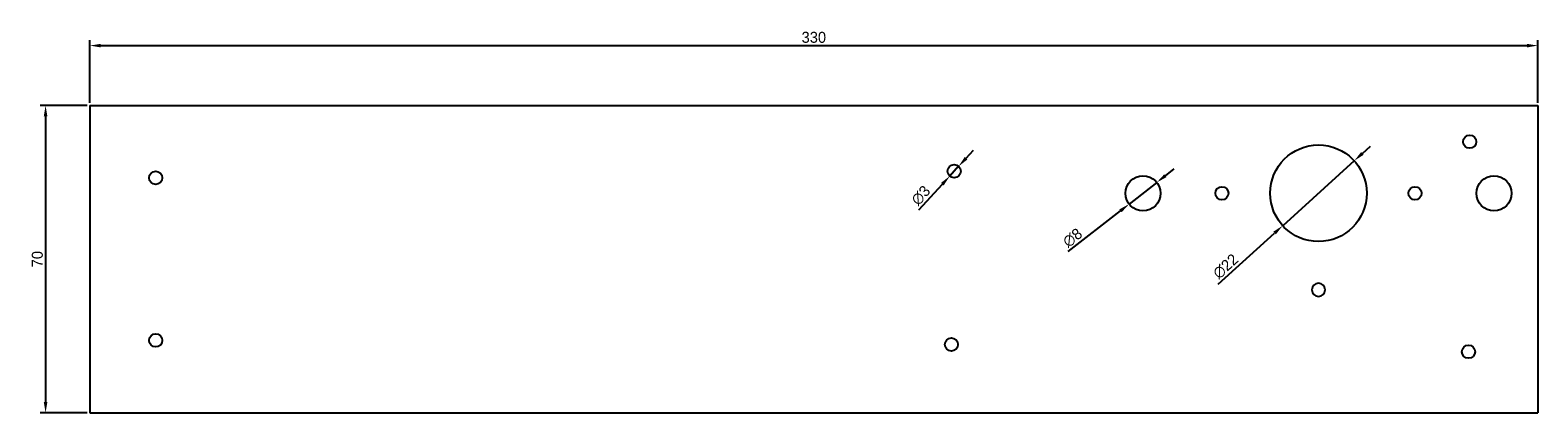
# Model space of a CAD drawing. Extents: x 86 to 430, y 190 to 277.
import ezdxf

# ---------------------------------------------------------------- set-up
doc = ezdxf.new("R2010")
doc.units = 0
doc.header["$MEASUREMENT"] = 0
doc.layers.get('0').update_dxf_attribs({"color": 254, "linetype": 'CONTINUOUS'})
doc.layers.get('DEFPOINTS').update_dxf_attribs({"linetype": 'CONTINUOUS'})
doc.layers.add('COTA', color=2, linetype='CONTINUOUS')
doc.dimstyles.new('ISO-25', dxfattribs={"dimtxt": 2.5, "dimasz": 2.5, "dimexe": 1.25, "dimexo": 0.625, "dimtad": 1, "dimdec": 4, "dimdsep": 46, "dimtxsty": 'Standard', "dimcen": 2.5, "dimadec": 0, "dimazin": 0, "dimtfac": 1, "dimtdec": 4, "dimtmove": 2, "dimatfit": 3, "dimfxl": 1, "dimtolj": 1, "dimarcsym": 0})

# ---------------------------------------------------------------- blocks, each defined once
blk = doc.blocks.new('*D11')
at = {"layer": 'COTA', "color": 0, "lineweight": -2, "transparency": 16777216}
for p, q in [((99.9, 260.54), (99.9, 274.79)), ((102.4, 273.54), (427.4, 273.54)), ((429.9, 260.54), (429.9, 274.79))]:
    blk.add_line(p, q, dxfattribs=at)
at = {"layer": 'COTA', "color": 0, "transparency": 16777216}
for points in [[(102.4, 273.95), (102.4, 273.12), (99.9, 273.54)], [(427.4, 273.95), (427.4, 273.12), (429.9, 273.54)]]:
    blk.add_solid(points, dxfattribs=at)
at = {"layer": 'DEFPOINTS', "color": 0, "transparency": 16777216}
for p in [(429.9, 273.54), (99.9, 259.91), (429.9, 259.91)]:
    blk.add_point(p, dxfattribs=at)
at = {"layer": 'COTA', "color": 0, "transparency": 16777216, "insert": (264.9, 275.41), "char_height": 2.5, "attachment_point": 5}
blk.add_mtext('\\A1;330', dxfattribs=at)
blk = doc.blocks.new('*D12')
at = {"layer": 'COTA', "color": 0, "lineweight": -2, "transparency": 16777216}
for p, q in [((99.28, 259.91), (88.56, 259.91)), ((89.81, 257.41), (89.81, 192.41)), ((99.28, 189.91), (88.56, 189.91))]:
    blk.add_line(p, q, dxfattribs=at)
at = {"layer": 'COTA', "color": 0, "transparency": 16777216}
for points in [[(89.39, 257.41), (90.23, 257.41), (89.81, 259.91)], [(89.39, 192.41), (90.23, 192.41), (89.81, 189.91)]]:
    blk.add_solid(points, dxfattribs=at)
at = {"layer": 'DEFPOINTS', "color": 0, "transparency": 16777216}
for p in [(99.9, 259.91), (89.81, 189.91), (99.9, 189.91)]:
    blk.add_point(p, dxfattribs=at)
at = {"layer": 'COTA', "color": 0, "transparency": 16777216, "insert": (87.93, 224.91), "char_height": 2.5, "attachment_point": 5, "rotation": 90}
blk.add_mtext('\\A1;70', dxfattribs=at)
blk = doc.blocks.new('*D13')
at = {"layer": 'COTA', "color": 0, "lineweight": -2, "transparency": 16777216}
for p, q in [((389.91, 248.98), (391.76, 250.65)), ((388.05, 247.3), (371.75, 232.53)), ((357.07, 219.23), (369.9, 230.85))]:
    blk.add_line(p, q, dxfattribs=at)
at = {"layer": 'COTA', "color": 0, "transparency": 16777216}
for points in [[(389.63, 249.29), (390.19, 248.67), (388.05, 247.3)], [(369.62, 231.16), (370.18, 230.54), (371.75, 232.53)]]:
    blk.add_solid(points, dxfattribs=at)
at = {"layer": 'DEFPOINTS', "color": 0, "transparency": 16777216}
for p in [(388.05, 247.3), (371.75, 232.53)]:
    blk.add_point(p, dxfattribs=at)
at = {"layer": 'COTA', "color": 0, "transparency": 16777216, "insert": (358.75, 223.27), "char_height": 2.5, "attachment_point": 5, "rotation": 42.175}
blk.add_mtext('\\A1;∅22', dxfattribs=at)
blk = doc.blocks.new('*D14')
at = {"layer": 'COTA', "color": 0, "lineweight": -2, "transparency": 16777216}
for p, q in [((345.02, 243.91), (346.99, 245.45)), ((343.05, 242.38), (336.75, 237.45)), ((322.89, 226.62), (334.78, 235.91))]:
    blk.add_line(p, q, dxfattribs=at)
at = {"layer": 'COTA', "color": 0, "transparency": 16777216}
for points in [[(344.77, 244.24), (345.28, 243.59), (343.05, 242.38)], [(334.52, 236.24), (335.04, 235.58), (336.75, 237.45)]]:
    blk.add_solid(points, dxfattribs=at)
at = {"layer": 'DEFPOINTS', "color": 0, "transparency": 16777216}
for p in [(343.05, 242.38), (336.75, 237.45)]:
    blk.add_point(p, dxfattribs=at)
at = {"layer": 'COTA', "color": 0, "transparency": 16777216, "insert": (323.87, 229.77), "char_height": 2.5, "attachment_point": 5, "rotation": 38.0015}
blk.add_mtext('\\A1;∅8', dxfattribs=at)
blk = doc.blocks.new('*D15')
at = {"layer": 'COTA', "color": 0, "lineweight": -2, "transparency": 16777216}
for p, q in [((299.59, 247.89), (301.28, 249.73)), ((297.9, 246.05), (295.88, 243.83)), ((288.84, 236.15), (294.19, 241.99))]:
    blk.add_line(p, q, dxfattribs=at)
at = {"layer": 'COTA', "color": 0, "transparency": 16777216}
for points in [[(299.28, 248.17), (299.9, 247.61), (297.9, 246.05)], [(293.88, 242.27), (294.5, 241.71), (295.88, 243.83)]]:
    blk.add_solid(points, dxfattribs=at)
at = {"layer": 'DEFPOINTS', "color": 0, "transparency": 16777216}
for p in [(297.9, 246.05), (295.88, 243.83)]:
    blk.add_point(p, dxfattribs=at)
at = {"layer": 'COTA', "color": 0, "transparency": 16777216, "insert": (289.29, 239.41), "char_height": 2.5, "attachment_point": 5, "rotation": 47.5343}
blk.add_mtext('\\A1;∅3', dxfattribs=at)

msp = doc.modelspace()

# ---------------------------------------------------------------- linework, layer by layer
for p, q in [((99.90281, 259.91247), (429.90281, 259.91247)), ((99.90281, 259.91247), (99.90281, 189.91247)), ((429.90281, 259.91247), (429.90281, 189.91247)), ((99.90281, 189.91247), (429.90281, 189.91247))]:
    msp.add_line(p, q)
for centre, radius in [((379.90281, 239.91247), 11), ((414.37539, 251.65248), 1.5), ((114.90281, 243.41247), 1.5), ((296.88847, 244.93957), 1.5), ((339.90281, 239.91247), 4), ((357.90281, 239.91247), 1.5), ((401.90281, 239.91247), 1.5), ((419.90281, 239.91247), 4), ((114.90281, 206.41247), 1.5), ((296.25268, 205.47343), 1.5), ((414.10195, 203.83394), 1.5)]:
    msp.add_circle(centre, radius)
for start, end in [(90, 270), (270, 90)]:
    msp.add_arc((379.90281, 217.91247), 1.5, start, end)

# ---------------------------------------------------------------- dimensions: what is measured, and where the dimension line sits
at = {"layer": 'COTA'}
dim = msp.add_linear_dim(base=(429.90281, 273.53675), p1=(99.90281, 259.91247), p2=(429.90281, 259.91247), dimstyle='ISO-25', override={"dimtmove": 0, "dimtzin": 0}, dxfattribs=at)
dim.commit()
dim.dimension.update_dxf_attribs({"geometry": '*D11', "text_midpoint": (264.90281, 275.41175)})
dim = msp.add_linear_dim(base=(89.80896, 189.91247), p1=(99.90281, 259.91247), p2=(99.90281, 189.91247), angle=90, dimstyle='ISO-25', override={"dimtmove": 0, "dimtzin": 0}, dxfattribs=at)
dim.commit()
dim.dimension.update_dxf_attribs({"geometry": '*D12', "text_midpoint": (87.93396, 224.91247)})
for p1, p2, picture, middle in [((297.9012, 246.0461), (295.87575, 243.83305), '*D15', (290.67148, 238.14675)), ((388.05488, 247.29784), (371.75074, 232.52709), '*D13', (360.00417, 221.88528)), ((343.05479, 242.3752), (336.75083, 237.44974), '*D14', (325.02439, 228.28753))]:
    dim = msp.add_diameter_dim_2p(p1=p1, p2=p2, dimstyle='ISO-25', override={"dimtmove": 0, "dimtzin": 0}, dxfattribs=at)
    dim.commit()
    dim.dimension.update_dxf_attribs({"geometry": picture, "text_midpoint": middle, "dimtype": 163})

doc.saveas('drawing.dxf')
